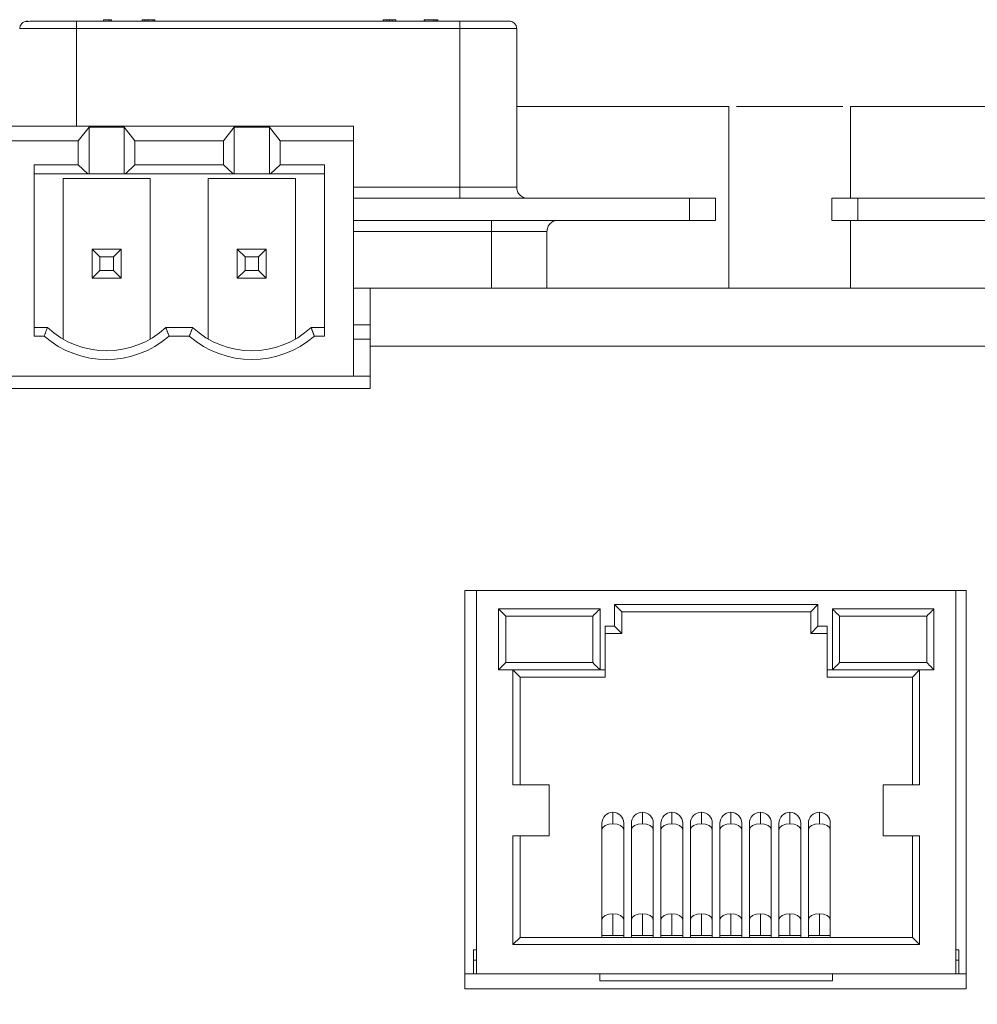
# Model space of a CAD drawing. Header units: inches. Extents: x 0.2 to 16.3, y 0.2 to 11.5.
# Tile 41 of 65: x 7.6 to 8.9, y 3.7 to 5.1. Entities that reach past the tile are written whole.
import ezdxf

# ---------------------------------------------------------------- set-up
doc = ezdxf.new("R2010")
doc.units = ezdxf.units.IN
doc.header["$MEASUREMENT"] = 0
doc.layers.add('FORMAT', color=7, linetype='Continuous')
doc.styles.add('SLDTEXTSTYLE0', font='TXT', dxfattribs={"width": 0.75})
doc.dimstyles.new('SLDDIMSTYLE0', dxfattribs={"dimtxt": 0.125, "dimasz": 0.13, "dimexe": 0, "dimexo": 0.0625, "dimgap": 0.03125, "dimtad": 2, "dimdec": 3, "dimzin": 4, "dimdsep": 46, "dimtxsty": 'Standard', "dimsah": 1, "dimcen": 0.09, "dimadec": 0, "dimazin": 0, "dimtfac": 1, "dimtdec": 3, "dimtofl": 0, "dimtmove": 0, "dimatfit": 3, "dimfxl": 0, "dimtolj": 1, "dimtzin": 12, "dimarcsym": 0})

# ---------------------------------------------------------------- blocks, each defined once
blk = doc.blocks.new('*D16')
at = {"layer": 'FORMAT'}
for p, q in [((6.3288, 3.8803), (6.3288, 2.9866)), ((10.9788, 3.8803), (10.9788, 2.9866)), ((6.3288, 3.1116), (10.9788, 3.1116))]:
    blk.add_line(p, q, dxfattribs=at)
for points in [[(6.3288, 3.1116), (6.4588, 3.0916), (6.4588, 3.1316)], [(10.9788, 3.1116), (10.8488, 3.1316), (10.8488, 3.0916)]]:
    blk.add_solid(points, dxfattribs=at)
at = {"layer": 'FORMAT', "insert": (8.4461, 3.2727), "char_height": 0.125, "attachment_point": 1, "style": 'SLDTEXTSTYLE0'}
blk.add_mtext('4.650', dxfattribs=at)

msp = doc.modelspace()

# ---------------------------------------------------------------- linework, layer by layer
at = {"color": 7, "linetype": 'Continuous', "lineweight": 15}
for p, q in [((7.6794, 5.0663), (8.1993, 5.0663)), ((7.6794, 5.0563), (7.6794, 5.0663)), ((7.7162, 5.0683), (7.7162, 5.0663)), ((7.7239, 5.0683), (7.7162, 5.0683)), ((7.7239, 5.0683), (7.7239, 5.0663)), ((7.7269, 5.0683), (7.7239, 5.0683)), ((7.7269, 5.0683), (7.7269, 5.0663)), ((7.7683, 5.0683), (7.7683, 5.0663)), ((7.7719, 5.0683), (7.7719, 5.0663)), ((7.7763, 5.0683), (7.7719, 5.0683)), ((7.7763, 5.0683), (7.7763, 5.0663)), ((7.7834, 5.0683), (7.7763, 5.0683)), ((7.7834, 5.0683), (7.7834, 5.0663)), ((7.7855, 5.0663), (7.7855, 5.0683)), ((8.0953, 5.0663), (8.0953, 5.0683)), ((8.1003, 5.0663), (8.1003, 5.0683)), ((8.1039, 5.0683), (8.1039, 5.0663)), ((8.1074, 5.0683), (8.1074, 5.0663)), ((8.1124, 5.0683), (8.1124, 5.0663)), ((8.1509, 5.0683), (8.1509, 5.0663)), ((8.1639, 5.0683), (8.1512, 5.0683)), ((8.1512, 5.0683), (8.1512, 5.0663)), ((8.1694, 5.0683), (8.1637, 5.0683)), ((8.1639, 5.0683), (8.1639, 5.0663)), ((8.1672, 5.0683), (8.1639, 5.0683)), ((8.1672, 5.0683), (8.1672, 5.0663)), ((8.1694, 5.0683), (8.1694, 5.0663)), ((8.1993, 5.0663), (8.1993, 5.0563)), ((7.6024, 5.0563), (7.6794, 5.0563)), ((7.6794, 4.9239), (7.6794, 5.0563)), ((7.6794, 5.0563), (8.1993, 5.0563)), ((8.1993, 5.0563), (8.2763, 5.0563)), ((8.1993, 5.0563), (8.1993, 4.8413)), ((8.5638, 4.9506), (8.2763, 4.9506)), ((8.5638, 4.7046), (8.5638, 4.9506)), ((8.7291, 4.9506), (8.7291, 4.8263)), ((8.9734, 4.9506), (8.7291, 4.9506)), ((8.055, 4.9239), (7.5825, 4.9239)), ((7.6819, 4.9042), (7.6965, 4.9228)), ((7.6965, 4.9228), (7.6965, 4.8594)), ((7.6965, 4.9228), (7.7441, 4.9228)), ((7.7441, 4.9228), (7.7441, 4.8594)), ((7.7441, 4.9228), (7.7587, 4.9042)), ((7.8788, 4.9042), (7.8933, 4.9228)), ((7.8933, 4.8594), (7.8933, 4.9228)), ((7.8933, 4.9228), (7.941, 4.9228)), ((7.941, 4.9228), (7.9555, 4.9042)), ((7.941, 4.8594), (7.941, 4.9228)), ((8.055, 4.9042), (8.055, 4.9239)), ((7.6819, 4.9042), (7.5825, 4.9042)), ((7.6819, 4.8717), (7.6819, 4.9042)), ((7.7587, 4.9042), (7.7587, 4.8717)), ((7.7587, 4.9042), (7.8788, 4.9042)), ((7.8788, 4.8717), (7.8788, 4.9042)), ((7.9555, 4.9042), (7.9555, 4.8717)), ((8.055, 4.9042), (7.9555, 4.9042)), ((8.055, 4.5853), (8.055, 4.9042)), ((7.6219, 4.6392), (7.6219, 4.8717)), ((7.6819, 4.8717), (7.6219, 4.8717)), ((7.695, 4.8594), (7.6819, 4.8717)), ((7.7587, 4.8717), (7.7457, 4.8594)), ((7.7587, 4.8717), (7.8788, 4.8717)), ((7.8918, 4.8594), (7.8788, 4.8717)), ((7.9555, 4.8717), (7.9425, 4.8594)), ((8.0156, 4.8717), (7.9555, 4.8717)), ((8.0156, 4.8717), (8.0156, 4.6392)), ((7.695, 4.8594), (7.6219, 4.8594)), ((7.6965, 4.8594), (7.695, 4.8594)), ((7.7441, 4.8594), (7.6965, 4.8594)), ((7.7457, 4.8594), (7.7441, 4.8594)), ((7.8918, 4.8594), (7.7457, 4.8594)), ((7.8933, 4.8594), (7.8918, 4.8594)), ((7.941, 4.8594), (7.8933, 4.8594)), ((7.9425, 4.8594), (7.941, 4.8594)), ((8.0156, 4.8594), (7.9425, 4.8594)), ((7.6613, 4.853), (7.6613, 4.6354)), ((7.7794, 4.853), (7.6613, 4.853)), ((7.7794, 4.6354), (7.7794, 4.853)), ((7.8581, 4.853), (7.8581, 4.6354)), ((7.9762, 4.853), (7.8581, 4.853)), ((7.9762, 4.6354), (7.9762, 4.853)), ((8.1993, 4.8413), (8.055, 4.8413)), ((8.1993, 4.8263), (8.1993, 4.8413)), ((8.1993, 4.8413), (8.2763, 4.8413)), ((8.5108, 4.8263), (8.055, 4.8263)), ((8.5108, 4.8263), (8.5458, 4.8263)), ((8.5108, 4.7963), (8.5108, 4.8263)), ((8.5458, 4.8263), (8.5458, 4.7963)), ((8.7038, 4.7963), (8.7038, 4.8263)), ((8.7038, 4.8263), (8.7388, 4.8263)), ((9.2394, 4.8263), (8.7388, 4.8263)), ((8.7388, 4.8263), (8.7388, 4.7963)), ((8.055, 4.7963), (8.5108, 4.7963)), ((8.2423, 4.7813), (8.2423, 4.7963)), ((8.5108, 4.7963), (8.5458, 4.7963)), ((8.7038, 4.7963), (8.7388, 4.7963)), ((8.7291, 4.7963), (8.7291, 4.7046)), ((8.7388, 4.7963), (9.2394, 4.7963)), ((8.055, 4.7813), (8.2423, 4.7813)), ((8.2423, 4.7813), (8.3173, 4.7813)), ((8.2423, 4.7813), (8.2423, 4.7046)), ((7.7006, 4.7573), (7.7112, 4.7468)), ((7.7006, 4.7573), (7.74, 4.7573)), ((7.7006, 4.718), (7.7006, 4.7573)), ((7.74, 4.7573), (7.7294, 4.7468)), ((7.74, 4.718), (7.74, 4.7573)), ((7.908, 4.7468), (7.8975, 4.7573)), ((7.9368, 4.7573), (7.8975, 4.7573)), ((7.8975, 4.7573), (7.8975, 4.718)), ((7.9368, 4.7573), (7.9263, 4.7468)), ((7.9368, 4.7573), (7.9368, 4.718)), ((7.7294, 4.7468), (7.7112, 4.7468)), ((7.7112, 4.7468), (7.7112, 4.7285)), ((7.7294, 4.7285), (7.7294, 4.7468)), ((7.9263, 4.7468), (7.908, 4.7468)), ((7.908, 4.7468), (7.908, 4.7285)), ((7.9263, 4.7285), (7.9263, 4.7468)), ((7.7112, 4.7285), (7.7006, 4.718)), ((7.7294, 4.7285), (7.7112, 4.7285)), ((7.74, 4.718), (7.7294, 4.7285)), ((7.908, 4.7285), (7.8975, 4.718)), ((7.908, 4.7285), (7.9263, 4.7285)), ((7.9368, 4.718), (7.9263, 4.7285)), ((7.7006, 4.718), (7.74, 4.718)), ((7.9368, 4.718), (7.8975, 4.718)), ((8.0774, 4.7046), (8.055, 4.7046)), ((8.0774, 4.7046), (9.2174, 4.7046)), ((8.0774, 4.7046), (8.0774, 4.6256)), ((7.6219, 4.651), (7.64, 4.651)), ((7.8006, 4.651), (7.8369, 4.651)), ((7.9975, 4.651), (8.0156, 4.651)), ((8.0774, 4.6546), (8.055, 4.6546)), ((7.6355, 4.6392), (7.6219, 4.6392)), ((7.8324, 4.6392), (7.8051, 4.6392)), ((8.0156, 4.6392), (8.002, 4.6392)), ((8.0774, 4.6353), (8.055, 4.6353)), ((8.0774, 4.5686), (8.0774, 4.6256)), ((8.0774, 4.6256), (9.2174, 4.6256)), ((7.5825, 4.5853), (8.055, 4.5853)), ((8.055, 4.5853), (8.0774, 4.5853)), ((7.5574, 4.5686), (8.0774, 4.5686)), ((8.2058, 4.2946), (8.2058, 3.7546)), ((8.8858, 4.2946), (8.2058, 4.2946)), ((8.2218, 4.2946), (8.2218, 3.7753)), ((8.8718, 3.7753), (8.8718, 4.2946)), ((8.8858, 3.7546), (8.8858, 4.2946)), ((8.4089, 4.2757), (8.6848, 4.2757)), ((8.4089, 4.2462), (8.4089, 4.2757)), ((8.4089, 4.2757), (8.4187, 4.2658)), ((8.675, 4.2658), (8.6848, 4.2757)), ((8.6848, 4.2757), (8.6848, 4.2462)), ((8.2614, 4.2599), (8.2516, 4.2698)), ((8.3894, 4.2698), (8.2516, 4.2698)), ((8.2516, 4.1871), (8.2516, 4.2698)), ((8.3795, 4.2599), (8.2614, 4.2599)), ((8.2614, 4.2599), (8.2614, 4.1969)), ((8.3795, 4.2599), (8.3795, 4.1969)), ((8.3894, 4.1871), (8.3894, 4.2698)), ((8.4187, 4.2658), (8.4187, 4.2363)), ((8.4187, 4.2658), (8.675, 4.2658)), ((8.675, 4.2363), (8.675, 4.2658)), ((8.7043, 4.2698), (8.7043, 4.1871)), ((8.8421, 4.2698), (8.7043, 4.2698)), ((8.7142, 4.2599), (8.7142, 4.1969)), ((8.8323, 4.2599), (8.7142, 4.2599)), ((8.8323, 4.2599), (8.8323, 4.1969)), ((8.8421, 4.2698), (8.8421, 4.1871)), ((8.3963, 4.1871), (8.3963, 4.2462)), ((8.3963, 4.2462), (8.4089, 4.2462)), ((8.4187, 4.2363), (8.4089, 4.2462)), ((8.6848, 4.2462), (8.675, 4.2363)), ((8.6848, 4.2462), (8.6974, 4.2462)), ((8.6974, 4.2462), (8.6974, 4.1871)), ((8.3963, 4.2363), (8.4187, 4.2363)), ((8.675, 4.2363), (8.6974, 4.2363)), ((8.2516, 4.1871), (8.2614, 4.1969)), ((8.3795, 4.1969), (8.2614, 4.1969)), ((8.8323, 4.1969), (8.7142, 4.1969)), ((8.2516, 4.1871), (8.3894, 4.1871)), ((8.2711, 4.0312), (8.2711, 4.1871)), ((8.2809, 4.1773), (8.2711, 4.1871)), ((8.2809, 4.0312), (8.2809, 4.1773)), ((8.3963, 4.1773), (8.2809, 4.1773)), ((8.3894, 4.1871), (8.3963, 4.1871)), ((8.3963, 4.1871), (8.3963, 4.1773)), ((8.6974, 4.1871), (8.7043, 4.1871)), ((8.6974, 4.1773), (8.6974, 4.1871)), ((8.8128, 4.1773), (8.6974, 4.1773)), ((8.7043, 4.1871), (8.8421, 4.1871)), ((8.8226, 4.1871), (8.8128, 4.1773)), ((8.8128, 4.1773), (8.8128, 4.0312)), ((8.8226, 4.1871), (8.8226, 4.0312)), ((8.2711, 4.0312), (8.3203, 4.0312)), ((8.3203, 3.9623), (8.3203, 4.0312)), ((8.7734, 4.0312), (8.7734, 3.9623)), ((8.7734, 4.0312), (8.8226, 4.0312)), ((8.2711, 3.9623), (8.3203, 3.9623)), ((8.2711, 3.8147), (8.2711, 3.9623)), ((8.2809, 3.8245), (8.2809, 3.9623)), ((8.7734, 3.9623), (8.8226, 3.9623)), ((8.8128, 3.9623), (8.8128, 3.8245)), ((8.8226, 3.9623), (8.8226, 3.8147)), ((8.2711, 3.8147), (8.2809, 3.8245)), ((8.8128, 3.8245), (8.2809, 3.8245)), ((8.3919, 3.827), (8.4067, 3.827)), ((8.4067, 3.827), (8.4215, 3.827)), ((8.4319, 3.827), (8.4467, 3.827)), ((8.4467, 3.827), (8.4615, 3.827)), ((8.4719, 3.827), (8.4867, 3.827)), ((8.4867, 3.827), (8.5015, 3.827)), ((8.5119, 3.827), (8.5267, 3.827)), ((8.5267, 3.827), (8.5415, 3.827)), ((8.5519, 3.827), (8.5667, 3.827)), ((8.5667, 3.827), (8.5815, 3.827)), ((8.5919, 3.827), (8.6067, 3.827)), ((8.6067, 3.827), (8.6215, 3.827)), ((8.6319, 3.827), (8.6467, 3.827)), ((8.6467, 3.827), (8.6615, 3.827)), ((8.6719, 3.827), (8.6867, 3.827)), ((8.6867, 3.827), (8.7015, 3.827)), ((8.8128, 3.8245), (8.8226, 3.8147)), ((8.2179, 3.7938), (8.2179, 3.8076)), ((8.2711, 3.8147), (8.8226, 3.8147)), ((8.8758, 3.8076), (8.8758, 3.7938)), ((8.2179, 3.7753), (8.2179, 3.7938)), ((8.2179, 3.7938), (8.2218, 3.7938)), ((8.8758, 3.7938), (8.8718, 3.7938)), ((8.8758, 3.7753), (8.8758, 3.7938)), ((8.2058, 3.7753), (8.2218, 3.7753)), ((8.2218, 3.7753), (8.8718, 3.7753)), ((8.3892, 3.7753), (8.3892, 3.7655)), ((8.7045, 3.7655), (8.3892, 3.7655)), ((8.7045, 3.7655), (8.7045, 3.7753)), ((8.8718, 3.7753), (8.8858, 3.7753)), ((8.2058, 3.7546), (8.8858, 3.7546))]:
    msp.add_line(p, q, dxfattribs=at)
at = {"color": 7, "linetype": 'Continuous', "lineweight": 15, "flags": 128}
for points in [[(7.6134, 5.0663), (7.6115, 5.0661), (7.611, 5.066)], [(8.3795, 4.2599), (8.3814, 4.2619), (8.3833, 4.2637), (8.385, 4.2654), (8.3865, 4.2669), (8.3877, 4.2681), (8.3886, 4.269), (8.3892, 4.2696), (8.3894, 4.2698)], [(8.7142, 4.2599), (8.7122, 4.2619), (8.7104, 4.2637), (8.7087, 4.2654), (8.7072, 4.2669), (8.706, 4.2681), (8.7051, 4.269), (8.7045, 4.2696), (8.7043, 4.2698)], [(8.8323, 4.2599), (8.8342, 4.2619), (8.836, 4.2637), (8.8377, 4.2654), (8.8392, 4.2669), (8.8405, 4.2681), (8.8414, 4.269), (8.8419, 4.2696), (8.8421, 4.2698)], [(8.3795, 4.1969), (8.3814, 4.195), (8.3833, 4.1932), (8.385, 4.1915), (8.3865, 4.19), (8.3877, 4.1888), (8.3886, 4.1879), (8.3892, 4.1873), (8.3894, 4.1871)], [(8.7043, 4.1871), (8.7045, 4.1873), (8.7051, 4.1879), (8.706, 4.1888), (8.7072, 4.19), (8.7087, 4.1915), (8.7104, 4.1932), (8.7122, 4.195), (8.7142, 4.1969)], [(8.8323, 4.1969), (8.834, 4.1952), (8.8356, 4.1936), (8.8372, 4.192), (8.8386, 4.1906), (8.8398, 4.1894), (8.8408, 4.1884), (8.8415, 4.1877), (8.842, 4.1873), (8.8421, 4.1871)], [(8.3919, 3.9703), (8.393, 3.9734), (8.3962, 3.9761), (8.401, 3.9778), (8.4067, 3.9784)], [(8.4067, 3.9784), (8.4123, 3.9778), (8.4171, 3.9761), (8.4203, 3.9734), (8.4215, 3.9703)], [(8.4319, 3.9703), (8.433, 3.9734), (8.4362, 3.9761), (8.441, 3.9778), (8.4467, 3.9784)], [(8.4467, 3.9784), (8.4523, 3.9778), (8.4571, 3.9761), (8.4603, 3.9734), (8.4615, 3.9703)], [(8.4719, 3.9703), (8.473, 3.9734), (8.4762, 3.9761), (8.481, 3.9778), (8.4867, 3.9784)], [(8.4867, 3.9784), (8.4923, 3.9778), (8.4971, 3.9761), (8.5003, 3.9734), (8.5015, 3.9703)], [(8.5119, 3.9703), (8.513, 3.9734), (8.5162, 3.9761), (8.521, 3.9778), (8.5267, 3.9784)], [(8.5267, 3.9784), (8.5323, 3.9778), (8.5371, 3.9761), (8.5403, 3.9734), (8.5415, 3.9703)], [(8.5519, 3.9703), (8.553, 3.9734), (8.5562, 3.9761), (8.561, 3.9778), (8.5667, 3.9784)], [(8.5667, 3.9784), (8.5723, 3.9778), (8.5771, 3.9761), (8.5803, 3.9734), (8.5815, 3.9703)], [(8.5919, 3.9703), (8.593, 3.9734), (8.5962, 3.9761), (8.601, 3.9778), (8.6067, 3.9784)], [(8.6067, 3.9784), (8.6123, 3.9778), (8.6171, 3.9761), (8.6203, 3.9734), (8.6215, 3.9703)], [(8.6319, 3.9703), (8.633, 3.9734), (8.6362, 3.9761), (8.641, 3.9778), (8.6467, 3.9784)], [(8.6467, 3.9784), (8.6523, 3.9778), (8.6571, 3.9761), (8.6603, 3.9734), (8.6615, 3.9703)], [(8.6719, 3.9703), (8.673, 3.9734), (8.6762, 3.9761), (8.681, 3.9778), (8.6867, 3.9784)], [(8.6867, 3.9784), (8.6923, 3.9778), (8.6971, 3.9761), (8.7003, 3.9734), (8.7015, 3.9703)], [(8.4067, 3.8565), (8.401, 3.8559), (8.3962, 3.8542), (8.393, 3.8516), (8.3919, 3.8485), (8.3919, 3.8485)], [(8.4215, 3.8484), (8.4215, 3.8485), (8.4203, 3.8516), (8.4171, 3.8542), (8.4123, 3.8559), (8.4067, 3.8565)], [(8.4467, 3.8565), (8.441, 3.8559), (8.4362, 3.8542), (8.433, 3.8516), (8.4319, 3.8485), (8.4319, 3.8485)], [(8.4615, 3.8484), (8.4615, 3.8485), (8.4603, 3.8516), (8.4571, 3.8542), (8.4523, 3.8559), (8.4467, 3.8565)], [(8.4867, 3.8565), (8.481, 3.8559), (8.4762, 3.8542), (8.473, 3.8516), (8.4719, 3.8485), (8.4719, 3.8485)], [(8.5015, 3.8484), (8.5015, 3.8485), (8.5003, 3.8516), (8.4971, 3.8542), (8.4923, 3.8559), (8.4867, 3.8565)], [(8.5267, 3.8565), (8.521, 3.8559), (8.5162, 3.8542), (8.513, 3.8516), (8.5119, 3.8485), (8.5119, 3.8485)], [(8.5415, 3.8484), (8.5415, 3.8485), (8.5403, 3.8516), (8.5371, 3.8542), (8.5323, 3.8559), (8.5267, 3.8565)], [(8.5667, 3.8565), (8.561, 3.8559), (8.5562, 3.8542), (8.553, 3.8516), (8.5519, 3.8485), (8.5519, 3.8485)], [(8.5815, 3.8484), (8.5815, 3.8485), (8.5803, 3.8516), (8.5771, 3.8542), (8.5723, 3.8559), (8.5667, 3.8565)], [(8.6067, 3.8565), (8.601, 3.8559), (8.5962, 3.8542), (8.593, 3.8516), (8.5919, 3.8485), (8.5919, 3.8485)], [(8.6215, 3.8484), (8.6215, 3.8485), (8.6203, 3.8516), (8.6171, 3.8542), (8.6123, 3.8559), (8.6067, 3.8565)], [(8.6467, 3.8565), (8.641, 3.8559), (8.6362, 3.8542), (8.633, 3.8516), (8.6319, 3.8485), (8.6319, 3.8485)], [(8.6615, 3.8484), (8.6615, 3.8485), (8.6603, 3.8516), (8.6571, 3.8542), (8.6523, 3.8559), (8.6467, 3.8565)], [(8.6867, 3.8565), (8.681, 3.8559), (8.6762, 3.8542), (8.673, 3.8516), (8.6719, 3.8485), (8.6719, 3.8485)], [(8.7015, 3.8484), (8.7015, 3.8485), (8.7003, 3.8516), (8.6971, 3.8542), (8.6923, 3.8559), (8.6867, 3.8565)]]:
    msp.add_lwpolyline(points, dxfattribs=at)
at = {"color": 7, "linetype": 'Continuous', "lineweight": 15}
for centre, radius, start, end in [((7.7203, 4.7377), 0.1181, 227.1666, 312.8334), ((7.9172, 4.7377), 0.1181, 227.1666, 312.8334), ((7.7203, 4.7377), 0.1299, 229.2509, 310.7491), ((7.9172, 4.7377), 0.1299, 229.2509, 310.7491), ((8.4067, 3.9793), 0.0148, 90, 181.8267), ((8.4067, 3.9793), 0.0148, 0.019, 90), ((8.4467, 3.9793), 0.0148, 90, 181.8267), ((8.4467, 3.9793), 0.0148, 0.019, 90), ((8.4867, 3.9793), 0.0148, 90, 181.8267), ((8.4867, 3.9793), 0.0148, 0.019, 90), ((8.5267, 3.9793), 0.0148, 90, 181.8267), ((8.5267, 3.9793), 0.0148, 0.019, 90), ((8.5667, 3.9793), 0.0148, 90, 181.8267), ((8.5667, 3.9793), 0.0148, 0.019, 90), ((8.6067, 3.9793), 0.0148, 90, 181.8267), ((8.6067, 3.9793), 0.0148, 0.019, 90), ((8.6467, 3.9793), 0.0148, 90, 181.8267), ((8.6467, 3.9793), 0.0148, 0.019, 90), ((8.6867, 3.9793), 0.0148, 90, 181.8267), ((8.6867, 3.9793), 0.0148, 0.019, 90)]:
    msp.add_arc(centre, radius, start, end, dxfattribs=at)
for points, knots in [([(7.6259, 5.0662), (7.6236, 5.0662), (7.6162, 5.0662), (7.6106, 5.0659), (7.6077, 5.0653), (7.6061, 5.064), (7.6053, 5.0632), (7.6049, 5.0626), (7.6045, 5.0621), (7.6042, 5.0616), (7.6038, 5.061), (7.6034, 5.0602), (7.6026, 5.0584), (7.6025, 5.0573), (7.6024, 5.0563)], [0, 0, 0, 0, 0.1657055, 0.513487, 0.7436152, 0.8058239, 0.8263952, 0.8422811, 0.8492854, 0.856102, 0.8702978, 0.8865749, 0.9054482, 1, 1, 1, 1]), ([(7.6794, 5.0663), (7.6749, 5.0663), (7.6657, 5.0663), (7.6519, 5.0663), (7.639, 5.0663), (7.6301, 5.0663), (7.6266, 5.0663), (7.6259, 5.0663)], [0, 0, 0, 0, 0.214747, 0.445507, 0.688331, 0.937668, 1, 1, 1, 1]), ([(7.7767, 5.0683), (7.7757, 5.0683), (7.7735, 5.0683), (7.7709, 5.0683), (7.7691, 5.0683), (7.7684, 5.0683), (7.7684, 5.0683), (7.7683, 5.0683)], [0, 0, 0, 0, 0.2356584, 0.4734594, 0.6782376, 0.8919283, 1, 1, 1, 1]), ([(7.7855, 5.0683), (7.7854, 5.0683), (7.7852, 5.0683), (7.7842, 5.0683), (7.7836, 5.0683), (7.7834, 5.0683)], [0, 0, 0, 0, 0.4926198, 0.7459722, 1, 1, 1, 1]), ([(8.1039, 5.0683), (8.1028, 5.0683), (8.1007, 5.0683), (8.0982, 5.0683), (8.0963, 5.0683), (8.0954, 5.0683), (8.0953, 5.0683), (8.0953, 5.0683)], [0, 0, 0, 0, 0.24502, 0.446425, 0.646433, 0.888493, 1, 1, 1, 1]), ([(8.1124, 5.0683), (8.1123, 5.0683), (8.1121, 5.0683), (8.1102, 5.0683), (8.1079, 5.0683), (8.1056, 5.0683), (8.1042, 5.0683), (8.1039, 5.0683)], [0, 0, 0, 0, 0.2641428, 0.4824547, 0.7002587, 0.92306, 1, 1, 1, 1]), ([(8.1593, 5.0683), (8.1582, 5.0683), (8.1561, 5.0683), (8.1536, 5.0683), (8.1519, 5.0683), (8.151, 5.0683), (8.1509, 5.0683), (8.1509, 5.0683)], [0, 0, 0, 0, 0.241211, 0.436073, 0.630152, 0.843694, 1, 1, 1, 1]), ([(8.161, 5.0683), (8.1609, 5.0683), (8.1606, 5.0683), (8.16, 5.0683), (8.1596, 5.0683), (8.1593, 5.0683)], [0, 0, 0, 0, 0.253811, 0.507791, 1, 1, 1, 1]), ([(8.1637, 5.0683), (8.1634, 5.0683), (8.1627, 5.0683), (8.1613, 5.0683), (8.1604, 5.0683), (8.1599, 5.0683)], [0, 0, 0, 0, 0.422219, 0.700061, 1, 1, 1, 1]), ([(8.2663, 5.0663), (8.2654, 5.0663), (8.264, 5.0663), (8.2557, 5.0663), (8.247, 5.0663), (8.2363, 5.0663), (8.2207, 5.0663), (8.2077, 5.0663), (8.1993, 5.0663)], [0, 0, 0, 0, 0.239457, 0.368361, 0.5, 0.631639, 0.760543, 1, 1, 1, 1]), ([(8.2763, 5.0563), (8.2761, 5.0577), (8.2757, 5.0607), (8.273, 5.064), (8.2697, 5.066), (8.2674, 5.0662), (8.2663, 5.0663)], [0, 0, 0, 0, 0.270261, 0.562429, 0.789736, 1, 1, 1, 1]), ([(8.2899, 4.8263), (8.2887, 4.8264), (8.2871, 4.8266), (8.2839, 4.8282), (8.2821, 4.8294), (8.2809, 4.8305), (8.2798, 4.8316), (8.2785, 4.8333), (8.2773, 4.8356), (8.2764, 4.8385), (8.2763, 4.8404), (8.2763, 4.8413)], [0, 0, 0, 0, 0.361283, 0.508225, 0.569356, 0.623873, 0.674099, 0.721973, 0.815209, 0.90843, 1, 1, 1, 1]), ([(8.3173, 4.7813), (8.3174, 4.7822), (8.3175, 4.7841), (8.3184, 4.787), (8.3198, 4.7898), (8.3218, 4.7922), (8.3241, 4.794), (8.3275, 4.7959), (8.3296, 4.7961), (8.331, 4.7963)], [0, 0, 0, 0, 0.09437, 0.194067, 0.300339, 0.418346, 0.550205, 0.694016, 1, 1, 1, 1]), ([(8.4067, 3.994), (8.4067, 3.9938), (8.4067, 3.9933), (8.4067, 3.9886), (8.4067, 3.9823), (8.4067, 3.9784)], [0, 0, 0, 0, 0.276889, 0.562395, 1, 1, 1, 1]), ([(8.4467, 3.994), (8.4467, 3.9938), (8.4467, 3.9933), (8.4467, 3.9886), (8.4467, 3.9823), (8.4467, 3.9784)], [0, 0, 0, 0, 0.276891, 0.562395, 1, 1, 1, 1]), ([(8.4867, 3.9784), (8.4867, 3.9809), (8.4867, 3.986), (8.4867, 3.9924), (8.4867, 3.9934), (8.4867, 3.994)], [0, 0, 0, 0, 0.276891, 0.562396, 1, 1, 1, 1]), ([(8.5267, 3.9784), (8.5267, 3.9809), (8.5267, 3.986), (8.5267, 3.9924), (8.5267, 3.9934), (8.5267, 3.994)], [0, 0, 0, 0, 0.276889, 0.562394, 1, 1, 1, 1]), ([(8.5667, 3.994), (8.5667, 3.9938), (8.5667, 3.9933), (8.5667, 3.9886), (8.5667, 3.9823), (8.5667, 3.9784)], [0, 0, 0, 0, 0.276889, 0.562395, 1, 1, 1, 1]), ([(8.6067, 3.994), (8.6067, 3.9938), (8.6067, 3.9933), (8.6067, 3.9886), (8.6067, 3.9823), (8.6067, 3.9784)], [0, 0, 0, 0, 0.276891, 0.562395, 1, 1, 1, 1]), ([(8.6467, 3.9784), (8.6467, 3.9809), (8.6467, 3.986), (8.6467, 3.9924), (8.6467, 3.9934), (8.6467, 3.994)], [0, 0, 0, 0, 0.276891, 0.562396, 1, 1, 1, 1]), ([(8.6867, 3.9784), (8.6867, 3.9809), (8.6867, 3.986), (8.6867, 3.9924), (8.6867, 3.9934), (8.6867, 3.994)], [0, 0, 0, 0, 0.276889, 0.562394, 1, 1, 1, 1]), ([(8.3919, 3.9793), (8.3919, 3.9792), (8.3919, 3.9789), (8.3919, 3.9771), (8.3919, 3.9742), (8.3919, 3.9716), (8.3919, 3.9703)], [0, 0, 0, 0, 0.246111, 0.5, 0.753887, 1, 1, 1, 1]), ([(8.3919, 3.9791), (8.3919, 3.9789), (8.3919, 3.9785), (8.3919, 3.9761), (8.3919, 3.9736), (8.3919, 3.9704), (8.3919, 3.9659), (8.3919, 3.9621), (8.3919, 3.9596)], [0, 0, 0, 0, 0.236844, 0.365965, 0.49792, 0.629968, 0.759367, 1, 1, 1, 1]), ([(8.4215, 3.9703), (8.4215, 3.9716), (8.4215, 3.9742), (8.4215, 3.9771), (8.4215, 3.9789), (8.4215, 3.9792), (8.4215, 3.9793)], [0, 0, 0, 0, 0.246113, 0.5, 0.753889, 1, 1, 1, 1]), ([(8.4319, 3.9793), (8.4319, 3.9792), (8.4319, 3.9789), (8.4319, 3.9771), (8.4319, 3.9742), (8.4319, 3.9716), (8.4319, 3.9703)], [0, 0, 0, 0, 0.246115, 0.5, 0.753887, 1, 1, 1, 1]), ([(8.4319, 3.9791), (8.4319, 3.9789), (8.4319, 3.9785), (8.4319, 3.9761), (8.4319, 3.9736), (8.4319, 3.9704), (8.4319, 3.9659), (8.4319, 3.9621), (8.4319, 3.9596)], [0, 0, 0, 0, 0.236844, 0.365963, 0.497918, 0.629968, 0.759366, 1, 1, 1, 1]), ([(8.4615, 3.9703), (8.4615, 3.9716), (8.4615, 3.9742), (8.4615, 3.9771), (8.4615, 3.9789), (8.4615, 3.9792), (8.4615, 3.9793)], [0, 0, 0, 0, 0.246113, 0.5, 0.753885, 1, 1, 1, 1]), ([(8.4719, 3.9791), (8.4719, 3.979), (8.4719, 3.9788), (8.4719, 3.977), (8.4719, 3.9742), (8.4719, 3.9716), (8.4719, 3.9703)], [0, 0, 0, 0, 0.240853, 0.496147, 0.75181, 1, 1, 1, 1]), ([(8.4719, 3.9791), (8.4719, 3.9789), (8.4719, 3.9785), (8.4719, 3.9761), (8.4719, 3.9736), (8.4719, 3.9704), (8.4719, 3.9659), (8.4719, 3.9621), (8.4719, 3.9596)], [0, 0, 0, 0, 0.236844, 0.365965, 0.49792, 0.629968, 0.759367, 1, 1, 1, 1]), ([(8.5015, 3.9703), (8.5015, 3.9716), (8.5015, 3.9742), (8.5015, 3.9771), (8.5015, 3.9789), (8.5015, 3.9792), (8.5015, 3.9793)], [0, 0, 0, 0, 0.246113, 0.5, 0.753889, 1, 1, 1, 1]), ([(8.5119, 3.9791), (8.5119, 3.979), (8.5119, 3.9788), (8.5119, 3.977), (8.5119, 3.9742), (8.5119, 3.9716), (8.5119, 3.9703)], [0, 0, 0, 0, 0.24085, 0.496148, 0.751812, 1, 1, 1, 1]), ([(8.5119, 3.9791), (8.5119, 3.9789), (8.5119, 3.9785), (8.5119, 3.9761), (8.5119, 3.9736), (8.5119, 3.9704), (8.5119, 3.9659), (8.5119, 3.9621), (8.5119, 3.9596)], [0, 0, 0, 0, 0.236844, 0.365963, 0.497918, 0.629968, 0.759366, 1, 1, 1, 1]), ([(8.5415, 3.9703), (8.5415, 3.9716), (8.5415, 3.9742), (8.5415, 3.9771), (8.5415, 3.9789), (8.5415, 3.9792), (8.5415, 3.9793)], [0, 0, 0, 0, 0.246113, 0.5, 0.753885, 1, 1, 1, 1]), ([(8.5519, 3.9793), (8.5519, 3.9792), (8.5519, 3.9789), (8.5519, 3.9771), (8.5519, 3.9742), (8.5519, 3.9716), (8.5519, 3.9703)], [0, 0, 0, 0, 0.246111, 0.5, 0.753887, 1, 1, 1, 1]), ([(8.5519, 3.9791), (8.5519, 3.9789), (8.5519, 3.9785), (8.5519, 3.9761), (8.5519, 3.9736), (8.5519, 3.9704), (8.5519, 3.9659), (8.5519, 3.9621), (8.5519, 3.9596)], [0, 0, 0, 0, 0.236844, 0.365965, 0.49792, 0.629968, 0.759367, 1, 1, 1, 1]), ([(8.5815, 3.9703), (8.5815, 3.9716), (8.5815, 3.9742), (8.5815, 3.9771), (8.5815, 3.9789), (8.5815, 3.9792), (8.5815, 3.9793)], [0, 0, 0, 0, 0.246113, 0.5, 0.753889, 1, 1, 1, 1]), ([(8.5919, 3.9793), (8.5919, 3.9792), (8.5919, 3.9789), (8.5919, 3.9771), (8.5919, 3.9742), (8.5919, 3.9716), (8.5919, 3.9703)], [0, 0, 0, 0, 0.246115, 0.5, 0.753887, 1, 1, 1, 1]), ([(8.5919, 3.9791), (8.5919, 3.9789), (8.5919, 3.9785), (8.5919, 3.9761), (8.5919, 3.9736), (8.5919, 3.9704), (8.5919, 3.9659), (8.5919, 3.9621), (8.5919, 3.9596)], [0, 0, 0, 0, 0.236844, 0.365963, 0.497918, 0.629968, 0.759366, 1, 1, 1, 1]), ([(8.6215, 3.9703), (8.6215, 3.9716), (8.6215, 3.9742), (8.6215, 3.9771), (8.6215, 3.9789), (8.6215, 3.9792), (8.6215, 3.9793)], [0, 0, 0, 0, 0.246113, 0.5, 0.753885, 1, 1, 1, 1]), ([(8.6319, 3.9791), (8.6319, 3.979), (8.6319, 3.9788), (8.6319, 3.977), (8.6319, 3.9742), (8.6319, 3.9716), (8.6319, 3.9703)], [0, 0, 0, 0, 0.240853, 0.496147, 0.75181, 1, 1, 1, 1]), ([(8.6319, 3.9791), (8.6319, 3.9789), (8.6319, 3.9785), (8.6319, 3.9761), (8.6319, 3.9736), (8.6319, 3.9704), (8.6319, 3.9659), (8.6319, 3.9621), (8.6319, 3.9596)], [0, 0, 0, 0, 0.2368436, 0.3659645, 0.4979196, 0.6299681, 0.7593665, 1, 1, 1, 1]), ([(8.6615, 3.9703), (8.6615, 3.9716), (8.6615, 3.9742), (8.6615, 3.9771), (8.6615, 3.9789), (8.6615, 3.9792), (8.6615, 3.9793)], [0, 0, 0, 0, 0.246113, 0.5, 0.753889, 1, 1, 1, 1]), ([(8.6719, 3.9793), (8.6719, 3.979), (8.6719, 3.9786), (8.6719, 3.9761), (8.6719, 3.9738), (8.6719, 3.9718), (8.6719, 3.9709)], [0, 0, 0, 0, 0.392304, 0.60349, 0.819157, 1, 1, 1, 1]), ([(8.6719, 3.9791), (8.6719, 3.979), (8.6719, 3.9788), (8.6719, 3.977), (8.6719, 3.9742), (8.6719, 3.9716), (8.6719, 3.9703)], [0, 0, 0, 0, 0.24085, 0.496148, 0.751812, 1, 1, 1, 1]), ([(8.7015, 3.9703), (8.7015, 3.9716), (8.7015, 3.9742), (8.7015, 3.9771), (8.7015, 3.9789), (8.7015, 3.9792), (8.7015, 3.9793)], [0, 0, 0, 0, 0.246113, 0.5, 0.753885, 1, 1, 1, 1]), ([(8.3919, 3.8485), (8.3919, 3.8451), (8.3919, 3.8384), (8.3919, 3.8308), (8.3919, 3.827)], [0, 0, 0, 0, 0.500001, 1, 1, 1, 1]), ([(8.4067, 3.8565), (8.4067, 3.8513), (8.4067, 3.8421), (8.4067, 3.8316), (8.4067, 3.827)], [0, 0, 0, 0, 0.56, 1, 1, 1, 1]), ([(8.4215, 3.827), (8.4215, 3.8308), (8.4215, 3.8384), (8.4215, 3.8451), (8.4215, 3.8485)], [0, 0, 0, 0, 0.499999, 1, 1, 1, 1]), ([(8.4319, 3.8485), (8.4319, 3.8451), (8.4319, 3.8384), (8.4319, 3.8308), (8.4319, 3.827)], [0, 0, 0, 0, 0.5, 1, 1, 1, 1]), ([(8.4467, 3.8565), (8.4467, 3.8513), (8.4467, 3.8421), (8.4467, 3.8316), (8.4467, 3.827)], [0, 0, 0, 0, 0.5599998, 1, 1, 1, 1]), ([(8.4615, 3.827), (8.4615, 3.8308), (8.4615, 3.8384), (8.4615, 3.8451), (8.4615, 3.8485)], [0, 0, 0, 0, 0.5, 1, 1, 1, 1]), ([(8.4719, 3.8485), (8.4719, 3.8451), (8.4719, 3.8384), (8.4719, 3.8308), (8.4719, 3.827)], [0, 0, 0, 0, 0.500001, 1, 1, 1, 1]), ([(8.4867, 3.8565), (8.4867, 3.8513), (8.4867, 3.8421), (8.4867, 3.8316), (8.4867, 3.827)], [0, 0, 0, 0, 0.56, 1, 1, 1, 1]), ([(8.5015, 3.827), (8.5015, 3.8308), (8.5015, 3.8384), (8.5015, 3.8451), (8.5015, 3.8485)], [0, 0, 0, 0, 0.499999, 1, 1, 1, 1]), ([(8.5119, 3.8485), (8.5119, 3.8451), (8.5119, 3.8384), (8.5119, 3.8308), (8.5119, 3.827)], [0, 0, 0, 0, 0.5, 1, 1, 1, 1]), ([(8.5267, 3.8565), (8.5267, 3.8513), (8.5267, 3.8421), (8.5267, 3.8316), (8.5267, 3.827)], [0, 0, 0, 0, 0.5599998, 1, 1, 1, 1]), ([(8.5415, 3.827), (8.5415, 3.8308), (8.5415, 3.8384), (8.5415, 3.8451), (8.5415, 3.8485)], [0, 0, 0, 0, 0.5, 1, 1, 1, 1]), ([(8.5519, 3.8485), (8.5519, 3.8451), (8.5519, 3.8384), (8.5519, 3.8308), (8.5519, 3.827)], [0, 0, 0, 0, 0.500001, 1, 1, 1, 1]), ([(8.5667, 3.8565), (8.5667, 3.8513), (8.5667, 3.8421), (8.5667, 3.8316), (8.5667, 3.827)], [0, 0, 0, 0, 0.56, 1, 1, 1, 1]), ([(8.5815, 3.827), (8.5815, 3.8308), (8.5815, 3.8384), (8.5815, 3.8451), (8.5815, 3.8485)], [0, 0, 0, 0, 0.499999, 1, 1, 1, 1]), ([(8.5919, 3.8485), (8.5919, 3.8451), (8.5919, 3.8384), (8.5919, 3.8308), (8.5919, 3.827)], [0, 0, 0, 0, 0.5, 1, 1, 1, 1]), ([(8.6067, 3.8565), (8.6067, 3.8513), (8.6067, 3.8421), (8.6067, 3.8316), (8.6067, 3.827)], [0, 0, 0, 0, 0.5599998, 1, 1, 1, 1]), ([(8.6215, 3.827), (8.6215, 3.8308), (8.6215, 3.8384), (8.6215, 3.8451), (8.6215, 3.8485)], [0, 0, 0, 0, 0.5, 1, 1, 1, 1]), ([(8.6319, 3.8485), (8.6319, 3.8451), (8.6319, 3.8384), (8.6319, 3.8308), (8.6319, 3.827)], [0, 0, 0, 0, 0.500001, 1, 1, 1, 1]), ([(8.6467, 3.8565), (8.6467, 3.8513), (8.6467, 3.8421), (8.6467, 3.8316), (8.6467, 3.827)], [0, 0, 0, 0, 0.56, 1, 1, 1, 1]), ([(8.6615, 3.827), (8.6615, 3.8308), (8.6615, 3.8384), (8.6615, 3.8451), (8.6615, 3.8485)], [0, 0, 0, 0, 0.499999, 1, 1, 1, 1]), ([(8.6719, 3.8485), (8.6719, 3.8451), (8.6719, 3.8384), (8.6719, 3.8308), (8.6719, 3.827)], [0, 0, 0, 0, 0.5, 1, 1, 1, 1]), ([(8.6867, 3.8565), (8.6867, 3.8513), (8.6867, 3.8421), (8.6867, 3.8316), (8.6867, 3.827)], [0, 0, 0, 0, 0.5599998, 1, 1, 1, 1]), ([(8.7015, 3.827), (8.7015, 3.8308), (8.7015, 3.8384), (8.7015, 3.8451), (8.7015, 3.8485)], [0, 0, 0, 0, 0.5, 1, 1, 1, 1])]:
    msp.add_open_spline(points, degree=3, knots=knots, dxfattribs=at)
for points in [[(8.2763, 4.8413), (8.2763, 5.0563)], [(8.7186, 4.9506), (8.5744, 4.9506)], [(8.3173, 4.7046), (8.3173, 4.7813)], [(7.64, 4.651), (7.6355, 4.6392)], [(7.8051, 4.6392), (7.8006, 4.651)], [(7.8369, 4.651), (7.8324, 4.6392)], [(8.002, 4.6392), (7.9975, 4.651)], [(8.3919, 3.9703), (8.3919, 3.8485)], [(8.4215, 3.8485), (8.4215, 3.9703)], [(8.4319, 3.9703), (8.4319, 3.8485)], [(8.4615, 3.8485), (8.4615, 3.9703)], [(8.4719, 3.9703), (8.4719, 3.8485)], [(8.5015, 3.8485), (8.5015, 3.9703)], [(8.5119, 3.9703), (8.5119, 3.8485)], [(8.5415, 3.8485), (8.5415, 3.9703)], [(8.5519, 3.9703), (8.5519, 3.8485)], [(8.5815, 3.8485), (8.5815, 3.9703)], [(8.5919, 3.9703), (8.5919, 3.8485)], [(8.6215, 3.8485), (8.6215, 3.9703)], [(8.6319, 3.9703), (8.6319, 3.8485)], [(8.6615, 3.8485), (8.6615, 3.9703)], [(8.6719, 3.9703), (8.6719, 3.8485)], [(8.7015, 3.8485), (8.7015, 3.9703)], [(8.3919, 3.827), (8.3919, 3.8245)], [(8.4215, 3.8245), (8.4215, 3.827)], [(8.4319, 3.827), (8.4319, 3.8245)], [(8.4615, 3.8245), (8.4615, 3.827)], [(8.4719, 3.827), (8.4719, 3.8245)], [(8.5015, 3.8245), (8.5015, 3.827)], [(8.5119, 3.827), (8.5119, 3.8245)], [(8.5415, 3.8245), (8.5415, 3.827)], [(8.5519, 3.827), (8.5519, 3.8245)], [(8.5815, 3.8245), (8.5815, 3.827)], [(8.5919, 3.827), (8.5919, 3.8245)], [(8.6215, 3.8245), (8.6215, 3.827)], [(8.6319, 3.827), (8.6319, 3.8245)], [(8.6615, 3.8245), (8.6615, 3.827)], [(8.6719, 3.827), (8.6719, 3.8245)], [(8.7015, 3.8245), (8.7015, 3.827)], [(8.2218, 3.8076), (8.2179, 3.8076)], [(8.8758, 3.8076), (8.8718, 3.8076)]]:
    msp.add_open_spline(points, degree=1, dxfattribs=at)

# ---------------------------------------------------------------- dimensions: what is measured, and where the dimension line sits
at = {"layer": 'FORMAT'}
dim = msp.add_linear_dim(base=(10.9788, 3.1116), p1=(6.3288, 3.9303), p2=(10.9788, 3.9303), dimstyle='SLDDIMSTYLE0', dxfattribs=at)
dim.commit()
dim.dimension.update_dxf_attribs({"geometry": '*D16', "text_midpoint": (8.6538, 3.1116), "dimtype": 160})

doc.saveas('drawing.dxf')
